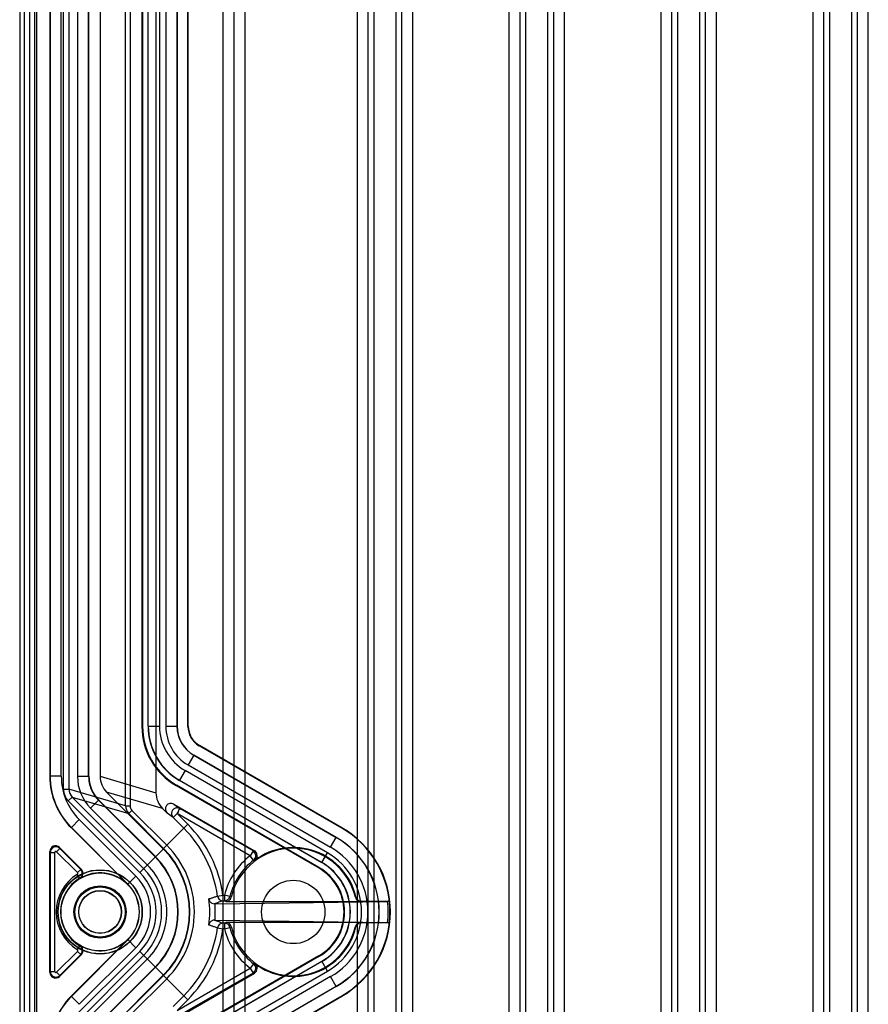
# Model space of a CAD drawing. Header units: millimetres. Extents: x 32 to 247, y 45 to 342.
# Tile 4 of 9: x 32 to 108, y 165 to 253. Entities that reach past the tile are written whole.
import ezdxf

# ---------------------------------------------------------------- set-up
doc = ezdxf.new("R2010")
doc.units = ezdxf.units.MM
doc.header["$LTSCALE"] = 25.054932
doc.layers.get('0').update_dxf_attribs({"linetype": 'CONTINUOUS'})

msp = doc.modelspace()

# ---------------------------------------------------------------- linework, layer by layer
at = {"color": 7, "linetype": 'Continuous'}
for p, q in [((50.35, 339.433), (50.35, 46.833)), ((51.35, 46.833), (51.35, 339.433)), ((52.35, 46.833), (52.35, 339.433)), ((62.361, 339.433), (62.361, 46.833)), ((63.361, 46.833), (63.361, 339.433)), ((63.85, 339.433), (63.85, 46.833)), ((65.85, 46.833), (65.85, 339.433)), ((66.34, 339.433), (66.34, 46.833)), ((67.34, 46.833), (67.34, 339.433)), ((76.961, 46.833), (76.961, 339.433)), ((77.45, 339.433), (77.45, 46.833)), ((79.45, 46.833), (79.45, 339.433)), ((79.94, 339.433), (79.94, 46.833)), ((80.94, 46.833), (80.94, 339.433)), ((89.561, 339.433), (89.561, 46.833)), ((90.561, 46.833), (90.561, 339.433)), ((91.05, 339.433), (91.05, 46.833)), ((93.05, 46.833), (93.05, 339.433)), ((93.54, 339.433), (93.54, 46.833)), ((94.54, 46.833), (94.54, 339.433)), ((103.161, 339.433), (103.161, 46.833)), ((104.161, 46.833), (104.161, 339.433)), ((104.65, 339.433), (104.65, 46.833)), ((106.65, 46.833), (106.65, 339.433)), ((107.14, 339.433), (107.14, 46.833)), ((108.14, 46.833), (108.14, 339.433)), ((32.15, 337.433), (32.15, 48.833)), ((75.961, 331.947), (75.961, 46.833)), ((32.57, 60.052), (32.57, 326.423)), ((33.07, 60.053), (33.07, 326.432)), ((33.52, 60.502), (33.52, 325.764)), ((33.65, 314.775), (33.65, 68.134)), ((41.631, 183.142), (41.631, 313.786)), ((42.03, 313.786), (42.03, 183.142)), ((36.066, 184.628), (36.066, 311.836)), ((36.566, 311.836), (36.566, 184.628)), ((34.85, 309.454), (34.85, 185.775)), ((34.877, 309.439), (34.877, 185.786)), ((35.877, 185.786), (35.877, 309.439)), ((37.324, 309.479), (37.324, 185.764)), ((38.324, 185.764), (38.324, 309.479)), ((38.35, 185.775), (38.35, 309.464)), ((39.35, 309.463), (39.35, 185.775)), ((44.355, 290.887), (44.355, 184.307)), ((43.098, 283.732), (43.098, 190.23)), ((43.15, 283.712), (43.15, 190.261)), ((43.65, 190.261), (43.65, 283.712)), ((43.666, 190.27), (43.666, 283.705)), ((44.666, 283.705), (44.666, 190.27)), ((45.235, 283.718), (45.235, 190.252)), ((46.234, 283.718), (46.234, 190.252)), ((46.25, 283.711), (46.25, 190.261)), ((47.216, 190.241), (47.216, 283.725)), ((47.25, 190.261), (47.25, 283.711)), ((43.15, 190.261), (43.098, 190.23)), ((43.65, 190.261), (43.666, 190.27)), ((43.667, 190.27), (44.666, 190.27)), ((45.235, 190.252), (46.234, 190.252)), ((46.234, 190.252), (46.25, 190.261)), ((47.25, 190.261), (47.216, 190.241)), ((48.25, 188.529), (48.215, 188.509)), ((60.983, 181.138), (48.215, 188.509)), ((61, 181.168), (48.25, 188.529)), ((47.734, 187.654), (47.234, 186.788)), ((47.734, 187.654), (47.75, 187.663)), ((47.734, 187.654), (60.492, 180.288)), ((60.5, 180.302), (47.75, 187.663)), ((46.966, 186.287), (46.466, 185.421)), ((59.708, 178.93), (46.966, 186.287)), ((47.234, 186.788), (59.993, 179.422)), ((34.877, 185.786), (34.85, 185.775)), ((35.877, 185.786), (34.877, 185.786)), ((38.324, 185.764), (37.324, 185.764)), ((38.35, 185.775), (38.324, 185.764)), ((39.35, 185.775), (44.355, 184.307)), ((46.45, 185.412), (46.466, 185.421)), ((59.2, 178.05), (46.45, 185.412)), ((46.466, 185.421), (59.208, 178.064)), ((36.066, 184.628), (36.566, 184.628)), ((41.631, 183.142), (36.566, 184.628)), ((39.937, 184.361), (45.007, 179.29)), ((44.942, 182.893), (39.937, 184.361)), ((46.2, 184.979), (46.148, 184.948)), ((46.148, 184.948), (58.924, 177.572)), ((58.95, 177.617), (46.2, 184.979)), ((36.506, 183.567), (36.859, 183.921)), ((36.506, 183.567), (42.895, 177.178)), ((43.249, 177.532), (36.859, 183.921)), ((36.859, 183.921), (41.923, 182.435)), ((38.496, 182.936), (39.203, 183.643)), ((39.229, 183.654), (39.203, 183.643)), ((39.203, 183.643), (44.281, 178.564)), ((39.229, 183.654), (44.3, 178.583)), ((43.574, 177.857), (38.496, 182.936)), ((41.631, 183.142), (42.03, 183.142)), ((42.206, 182.718), (41.923, 182.435)), ((41.923, 182.435), (45.038, 179.321)), ((45.32, 179.603), (42.206, 182.718)), ((44.942, 182.893), (45.343, 182.491)), ((45.886, 182.097), (45.343, 182.491)), ((45.886, 182.097), (46.239, 182.45)), ((45.947, 183.277), (46.489, 182.883)), ((45.947, 183.277), (53.169, 179.107)), ((46.239, 182.45), (47.203, 181.486)), ((52.793, 178.667), (46.239, 182.45)), ((53.043, 179.1), (46.489, 182.883)), ((36.78, 181.191), (37.487, 181.898)), ((37.487, 181.898), (42.551, 176.834)), ((45.886, 182.097), (46.85, 181.133)), ((36.78, 181.191), (36.754, 181.18)), ((41.824, 176.11), (36.754, 181.18)), ((36.78, 181.191), (41.844, 176.127)), ((42.895, 177.178), (47.203, 181.486)), ((61, 181.168), (60.983, 181.138)), ((59.993, 179.422), (60.5, 180.302)), ((34.85, 168.219), (34.85, 179.048)), ((34.887, 178.959), (34.85, 179.048)), ((34.887, 178.959), (34.887, 168.308)), ((34.887, 178.959), (35.287, 178.959)), ((35.287, 168.308), (35.287, 178.959)), ((35.741, 179.313), (35.458, 179.03)), ((37.33, 177.157), (35.458, 179.03)), ((35.741, 179.313), (35.704, 179.401)), ((35.704, 179.401), (37.673, 177.433)), ((37.613, 177.44), (35.741, 179.313)), ((53.043, 179.1), (52.793, 178.667)), ((53.043, 179.1), (53.169, 179.107)), ((59.2, 178.05), (59.708, 178.93)), ((53.097, 178.27), (52.793, 178.667)), ((53.217, 178.273), (53.097, 178.27)), ((37.613, 177.44), (37.33, 177.157)), ((37.613, 177.44), (37.673, 177.433)), ((58.924, 177.572), (58.95, 177.617)), ((37.519, 176.659), (37.311, 177.001)), ((37.519, 176.659), (37.573, 176.648)), ((42.551, 176.834), (41.844, 176.127)), ((41.844, 176.127), (41.824, 176.11)), ((49.65, 174.367), (65.088, 174.582)), ((49.86, 175.062), (50.355, 175.129)), ((50.355, 175.129), (50.355, 174.629)), ((50.355, 175.129), (50.488, 175.129)), ((50.355, 174.629), (50.488, 174.629)), ((50.488, 175.129), (50.488, 174.629)), ((50.974, 175.011), (50.488, 175.129)), ((50.607, 174.564), (50.488, 174.628)), ((50.607, 174.564), (62.694, 174.564)), ((62.264, 174.978), (62.207, 174.948)), ((62.749, 174.594), (62.694, 174.564)), ((62.749, 174.594), (65.262, 174.594)), ((65.262, 174.594), (65.247, 174.586)), ((49.596, 174.367), (49.65, 174.367)), ((49.65, 172.9), (49.65, 174.367)), ((49.65, 172.9), (49.596, 172.9)), ((49.65, 172.9), (65.088, 172.685)), ((49.86, 172.205), (50.355, 172.138)), ((50.355, 172.638), (50.355, 172.138)), ((50.488, 172.638), (50.355, 172.638)), ((50.488, 172.138), (50.355, 172.138)), ((50.488, 172.639), (50.607, 172.702)), ((50.488, 172.638), (50.488, 172.138)), ((50.488, 172.138), (50.974, 172.256)), ((62.694, 172.703), (50.607, 172.703)), ((62.207, 172.319), (62.264, 172.289)), ((62.694, 172.703), (62.749, 172.673)), ((65.262, 172.673), (62.749, 172.673)), ((65.262, 172.673), (65.247, 172.68)), ((36.754, 166.087), (41.837, 171.17)), ((36.78, 166.076), (41.844, 171.14)), ((42.551, 170.433), (41.825, 171.159)), ((35.458, 168.237), (37.33, 170.11)), ((42.895, 170.089), (36.506, 163.7)), ((37.519, 170.608), (37.311, 170.266)), ((37.613, 169.827), (37.33, 170.11)), ((42.551, 170.433), (37.487, 165.369)), ((37.519, 170.608), (37.573, 170.618)), ((47.203, 165.781), (42.895, 170.089)), ((37.673, 169.834), (35.704, 167.866)), ((35.741, 167.954), (37.613, 169.827)), ((36.859, 163.346), (43.249, 169.735)), ((37.673, 169.834), (37.613, 169.827)), ((38.496, 164.33), (43.574, 169.409)), ((58.924, 169.695), (46.148, 162.318)), ((58.95, 169.65), (46.2, 162.288)), ((46.45, 161.855), (59.2, 169.217)), ((59.208, 169.203), (46.466, 161.846)), ((58.924, 169.695), (58.95, 169.65)), ((59.708, 168.337), (59.2, 169.217)), ((44.281, 168.702), (39.203, 163.623)), ((44.3, 168.684), (39.229, 163.612)), ((46.239, 164.817), (52.793, 168.6)), ((46.966, 160.98), (59.708, 168.337)), ((53.097, 168.997), (52.793, 168.6)), ((52.793, 168.6), (53.043, 168.167)), ((53.097, 168.997), (53.217, 168.994)), ((34.85, 168.219), (34.887, 168.308)), ((34.887, 168.308), (35.287, 168.308)), ((35.741, 167.954), (35.458, 168.237)), ((35.741, 167.954), (35.704, 167.866)), ((45.007, 167.977), (39.937, 162.906)), ((45.038, 167.946), (41.923, 164.832)), ((42.206, 164.549), (45.32, 167.663)), ((45.947, 163.99), (53.169, 168.159)), ((53.043, 168.167), (46.489, 164.384)), ((59.993, 167.845), (47.234, 160.479)), ((53.169, 168.159), (53.043, 168.167)), ((60.5, 166.965), (59.993, 167.845)), ((47.734, 159.613), (60.492, 166.979)), ((60.5, 166.965), (47.75, 159.604)), ((36.78, 166.076), (36.754, 166.087)), ((37.487, 165.369), (36.78, 166.076)), ((46.85, 166.134), (45.886, 165.17)), ((47.203, 165.781), (46.239, 164.817)), ((48.215, 158.758), (60.983, 166.129)), ((48.25, 158.738), (61, 166.099)), ((60.983, 166.129), (61, 166.099))]:
    msp.add_line(p, q, dxfattribs=at)
for centre, radius in [((39.35, 173.633), 3.776), ((39.35, 173.633), 3.75), ((39.35, 173.633), 3.491), ((56.65, 173.633), 2.835), ((39.35, 173.633), 2.337), ((39.35, 173.633), 2.267), ((39.35, 173.633), 2.25), ((39.35, 173.633), 1.917), ((39.35, 173.633), 1.9)]:
    msp.add_circle(centre, radius, dxfattribs=at)
for centre, radius, start, end in [((49.266, 190.27), 5.599, 180.0013, 239.9987), ((49.265, 190.269), 4.598, 179.99329, 240.0055), ((49.234, 190.252), 4, 180.00462, 239.99493), ((49.233, 190.251), 2.999, 179.99044, 240.00596), ((49.25, 190.261), 2, 179.99931, 240.00069), ((41.376, 185.786), 6.499, 180.00093, 224.99907), ((41.376, 185.786), 5.499, 179.99957, 225.0005), ((41.323, 185.764), 3.999, 179.99974, 225.00026), ((37.566, 184.629), 1, 180.03957, 225.07022), ((42.631, 183.142), 1, 179.98486, 224.97315), ((42.63, 183.142), 0.6, 180.0099, 225.01781), ((46.25, 182.442), 0.507, 135.00132, 144.36599), ((39.35, 173.633), 10.606, 7.73982, 45), ((39.35, 173.633), 11.106, 7.73982, 45), ((56.65, 173.633), 8.665, 300, 60), ((56.65, 173.633), 8.7, 300, 60), ((56.65, 173.633), 7.684, 300, 60), ((56.65, 173.633), 7.7, 300, 60), ((35.35, 179.048), 0.5, 44.96844, 180.03156), ((35.387, 178.959), 0.5, 45.05236, 179.94759), ((39.35, 173.633), 8, 315, 45), ((39.35, 173.633), 8.043, 315, 45), ((39.35, 173.633), 8.443, 314.99973, 45.00027), ((56.65, 173.633), 5.71, 13.31384, 166.68647), ((52.793, 178.667), 0.5, 307.50152, 59.96262), ((52.793, 178.667), 0.5, 48.8685, 55.68645), ((52.919, 178.674), 0.5, 306.49261, 59.97647), ((56.65, 173.633), 5.771, 13.46828, 126.51177), ((56.65, 173.633), 6.116, 299.99839, 60.00161), ((56.65, 173.633), 6.684, 299.99902, 60.00098), ((39.35, 173.633), 6.974, 315, 45), ((39.35, 173.633), 7, 315, 45), ((56.65, 173.633), 6.341, 127.46706, 166.35782), ((56.65, 173.633), 5.841, 127.46722, 166.35782), ((52.793, 178.667), 0.5, 309.74583, 327.11813), ((52.793, 178.667), 0.5, 359.48704, 17.53294), ((56.65, 173.633), 5.1, 300, 60), ((56.65, 173.633), 5.116, 300, 60), ((39.35, 173.633), 3.5, 45.03141, 120.64644), ((39.35, 173.633), 5.013, 315, 45), ((39.35, 173.633), 5.513, 315, 45), ((39.35, 173.633), 5.974, 314.99997, 45.00003), ((56.65, 173.633), 4.548, 300, 60), ((56.65, 173.633), 4.6, 300, 60), ((39.35, 173.633), 3.937, 121.1954, 238.80484), ((39.35, 173.633), 3.537, 121.194, 238.806), ((39.35, 173.633), 4.526, 314.99724, 45.00276), ((39.35, 173.633), 3.526, 315, 45), ((39.35, 173.633), 9.82, 353.13387, 6.86613), ((50.358, 175.127), 0.5, 187.45064, 269.70353), ((50.487, 175.128), 0.5, 270.12177, 346.46676), ((62.694, 175.064), 0.5, 193.31603, 270.00356), ((62.749, 175.094), 0.5, 193.47126, 270.00464), ((57.708, 173.633), 7.44, 352.67725, 7.32335), ((56.865, 173.634), 8.436, 359.99942, 6.48569), ((56.864, 173.633), 8.437, 353.51465, 0.00026), ((39.35, 173.633), 10.606, 315, 352.26018), ((39.35, 173.633), 11.106, 315, 352.26018), ((50.358, 172.14), 0.5, 90.29646, 172.53136), ((50.487, 172.139), 0.5, 13.5281, 89.87186), ((56.65, 173.633), 6.341, 193.64218, 232.53303), ((56.65, 173.633), 5.841, 193.64218, 232.53284), ((56.65, 173.633), 5.71, 193.31385, 346.68647), ((56.65, 173.633), 5.771, 233.48864, 346.53143), ((62.694, 172.203), 0.5, 89.99526, 166.68337), ((62.749, 172.173), 0.5, 89.99643, 166.52925), ((37.319, 170.188), 0.5, 314.99214, 59.48643), ((52.793, 168.6), 0.5, 300.08616, 52.49746), ((52.919, 168.592), 0.5, 300.02088, 53.50726), ((35.35, 168.219), 0.5, 179.96845, 315.03155), ((35.387, 168.308), 0.5, 180.0519, 314.9481), ((41.376, 161.481), 6.499, 135.00093, 179.99907)]:
    msp.add_arc(centre, radius, start, end, dxfattribs=at)
for centre, major_axis, ratio, start_param, end_param in [((49.199, 190.231), (5.284, 3.051), 0.999797, 2.618082, 3.665103), ((49.251, 190.262), (5.284, 3.051), 0.999797, 2.618082, 3.665103), ((49.251, 190.262), (4.851, 2.801), 0.999797, 2.618082, 3.665103), ((49.251, 190.261), (-2.599, -1.5), 0.999797, -0.523511, 0.523511), ((49.216, 190.241), (1.732, 1), 0.999797, 2.618082, 3.665103), ((41.351, 185.776), (-6.006, -2.488), 0.999822, -0.392636, 0.392636), ((41.351, 185.776), (2.772, 1.148), 0.999822, 2.748957, 3.534229), ((41.353, 185.774), (1.922, -0.564), 0.998512, -2.856624, -2.071451), ((46.358, 184.305), (1.922, -0.564), 0.998512, -2.856624, -2.071451), ((45.698, 182.843), (0.41, -0.298), 0.986303, 1.676805, 4.55301), ((41.351, 161.491), (-6.006, 2.488), 0.999822, -0.392636, 0.392636)]:
    msp.add_ellipse(centre, major_axis=major_axis, ratio=ratio, start_param=start_param, end_param=end_param, dxfattribs=at)
for points, knots in [([(38.324, 185.764), (38.324, 185.568), (38.363, 185.175), (38.534, 184.609), (38.814, 184.087), (39.064, 183.782), (39.203, 183.643)], [0, 0, 0, 0, 0.250003, 0.500005, 0.750004, 1, 1, 1, 1]), ([(45.838, 182.738), (45.816, 182.706), (45.777, 182.636), (45.743, 182.513), (45.742, 182.373), (45.785, 182.225), (45.847, 182.136), (45.886, 182.097)], [0, 0, 0, 0, 0.165352, 0.34556, 0.543339, 0.760737, 1, 1, 1, 1]), ([(46.489, 182.883), (46.444, 182.909), (46.348, 182.945), (46.203, 182.952), (46.076, 182.923), (45.973, 182.871), (45.916, 182.825), (45.892, 182.801)], [0, 0, 0, 0, 0.244478, 0.465362, 0.663895, 0.841887, 1, 1, 1, 1]), ([(46.338, 182.546), (46.322, 182.542), (46.296, 182.535), (46.268, 182.509), (46.258, 182.479), (46.246, 182.461), (46.239, 182.45)], [0, 0, 0, 0, 0.341505, 0.554771, 0.751345, 1, 1, 1, 1]), ([(46.4, 182.765), (46.389, 182.745), (46.369, 182.699), (46.356, 182.624), (46.344, 182.572), (46.338, 182.546)], [0, 0, 0, 0, 0.300788, 0.646136, 1, 1, 1, 1]), ([(46.4, 182.765), (46.415, 182.785), (46.443, 182.823), (46.486, 182.836), (46.536, 182.859), (46.501, 182.876), (46.489, 182.883)], [0, 0, 0, 0, 0.382731, 0.656628, 0.7905, 1, 1, 1, 1]), ([(35.458, 179.03), (35.44, 179.048), (35.387, 179.069), (35.31, 179.038), (35.287, 178.985), (35.287, 178.959)], [0, 0, 0, 0, 0.338405, 0.65977, 1, 1, 1, 1]), ([(53.123, 179.042), (53.101, 179.061), (53.025, 179.111), (53.072, 179.082), (53.089, 179.07), (53.102, 179.06), (53.108, 179.055)], [0, 0, 0, 0, 0.561663, 0.68762, 0.836865, 1, 1, 1, 1]), ([(53.097, 178.27), (53.11, 178.28), (53.137, 178.303), (53.178, 178.346), (53.217, 178.398), (53.249, 178.458), (53.271, 178.52), (53.281, 178.579), (53.292, 178.629), (53.294, 178.673), (53.289, 178.713), (53.282, 178.751), (53.275, 178.784), (53.272, 178.806), (53.269, 178.821), (53.259, 178.835), (53.244, 178.855), (53.219, 178.885), (53.187, 178.925), (53.151, 178.969), (53.117, 179.01), (53.089, 179.044), (53.068, 179.069), (53.055, 179.086), (53.045, 179.094), (53.043, 179.099), (53.043, 179.099)], [0, 0, 0, 0, 0.050714, 0.110611, 0.181232, 0.250301, 0.318972, 0.38456, 0.433996, 0.477954, 0.518454, 0.559207, 0.598073, 0.619388, 0.630827, 0.644661, 0.6692, 0.709321, 0.765397, 0.828193, 0.884656, 0.929451, 0.962229, 0.985875, 0.997457, 1, 1, 1, 1]), ([(53.108, 179.055), (53.115, 179.049), (53.13, 179.036), (53.149, 179.018), (53.193, 178.969), (53.14, 179.027), (53.123, 179.042)], [0, 0, 0, 0, 0.172451, 0.366179, 0.559935, 1, 1, 1, 1]), ([(37.311, 177.001), (37.328, 177.011), (37.355, 177.041), (37.365, 177.103), (37.345, 177.142), (37.33, 177.157)], [0, 0, 0, 0, 0.323168, 0.645658, 1, 1, 1, 1]), ([(37.519, 176.659), (37.583, 176.698), (37.696, 176.807), (37.773, 177.027), (37.748, 177.257), (37.666, 177.388), (37.613, 177.44)], [0, 0, 0, 0, 0.252255, 0.503644, 0.753124, 1, 1, 1, 1]), ([(37.567, 176.643), (37.635, 176.683), (37.751, 176.793), (37.832, 177.014), (37.809, 177.246), (37.726, 177.379), (37.673, 177.433)], [0, 0, 0, 0, 0.257444, 0.504316, 0.751183, 1, 1, 1, 1]), ([(49.098, 174.807), (49.183, 174.835), (49.352, 174.892), (49.607, 174.977), (49.777, 175.034), (49.862, 175.062)], [0, 0, 0, 0, 0.333347, 0.666682, 1, 1, 1, 1]), ([(49.1, 174.807), (49.11, 174.728), (49.168, 174.572), (49.354, 174.407), (49.516, 174.367), (49.596, 174.367)], [0, 0, 0, 0, 0.333939, 0.666099, 1, 1, 1, 1]), ([(50.607, 174.564), (50.681, 174.563), (50.83, 174.598), (51.009, 174.739), (51.076, 174.877), (51.094, 174.948)], [0, 0, 0, 0, 0.33399, 0.666316, 1, 1, 1, 1]), ([(51.094, 174.948), (51.074, 174.959), (51.034, 174.98), (50.993, 175.001), (50.973, 175.011)], [0, 0, 0, 0, 0.499998, 1, 1, 1, 1]), ([(65.247, 174.586), (65.241, 174.583), (65.215, 174.587), (65.163, 174.581), (65.116, 174.582), (65.088, 174.582)], [0, 0, 0, 0, 0.126534, 0.462994, 1, 1, 1, 1]), ([(49.596, 172.9), (49.516, 172.9), (49.354, 172.86), (49.168, 172.695), (49.11, 172.539), (49.1, 172.459)], [0, 0, 0, 0, 0.334136, 0.666296, 1, 1, 1, 1]), ([(49.862, 172.205), (49.777, 172.233), (49.607, 172.29), (49.352, 172.375), (49.183, 172.432), (49.098, 172.46)], [0, 0, 0, 0, 0.333294, 0.666641, 1, 1, 1, 1]), ([(51.094, 172.318), (51.076, 172.39), (51.009, 172.528), (50.83, 172.669), (50.681, 172.703), (50.607, 172.703)], [0, 0, 0, 0, 0.33368, 0.66631, 1, 1, 1, 1]), ([(50.973, 172.255), (50.993, 172.266), (51.034, 172.287), (51.074, 172.308), (51.094, 172.319)], [0, 0, 0, 0, 0.500001, 1, 1, 1, 1]), ([(65.088, 172.685), (65.116, 172.685), (65.163, 172.686), (65.215, 172.68), (65.241, 172.684), (65.247, 172.68)], [0, 0, 0, 0, 0.537047, 0.873525, 1, 1, 1, 1]), ([(41.837, 171.17), (41.564, 170.897), (40.929, 170.436), (39.808, 170.1), (38.638, 170.141), (37.906, 170.422), (37.573, 170.618)], [0, 0, 0, 0, 0.251484, 0.500025, 0.748567, 1, 1, 1, 1]), ([(37.33, 170.11), (37.344, 170.123), (37.363, 170.159), (37.358, 170.222), (37.33, 170.255), (37.311, 170.266)], [0, 0, 0, 0, 0.322648, 0.645171, 1, 1, 1, 1]), ([(37.613, 169.827), (37.666, 169.88), (37.75, 170.013), (37.772, 170.245), (37.693, 170.462), (37.582, 170.57), (37.519, 170.608)], [0, 0, 0, 0, 0.252128, 0.503437, 0.752934, 1, 1, 1, 1]), ([(35.287, 168.308), (35.287, 168.282), (35.31, 168.229), (35.388, 168.197), (35.44, 168.219), (35.458, 168.237)], [0, 0, 0, 0, 0.337624, 0.67057, 1, 1, 1, 1])]:
    msp.add_open_spline(points, degree=3, knots=knots, dxfattribs=at)
for points in [[(36.066, 184.628), (36.066, 184.432), (36.144, 184.039), (36.367, 183.706), (36.506, 183.567)], [(50.355, 174.629), (50.228, 174.586), (49.976, 174.498), (49.723, 174.41), (49.596, 174.367)], [(49.596, 172.9), (49.723, 172.857), (49.976, 172.769), (50.228, 172.681), (50.355, 172.638)]]:
    msp.add_open_spline(points, degree=3, dxfattribs=at)

doc.saveas('drawing.dxf')
